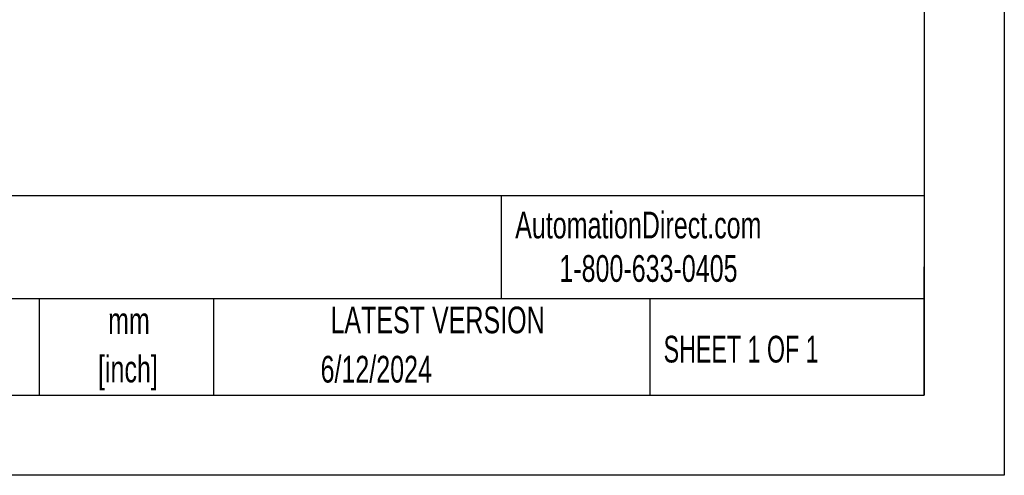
# Model space of a CAD drawing. Header units: millimetres. Extents: x 0 to 838, y 0 to 648.
# Tile 10 of 17: x 604 to 838, y 0 to 108. Entities that reach past the tile are written whole.
import ezdxf

# ---------------------------------------------------------------- set-up
doc = ezdxf.new("R2010")
doc.units = ezdxf.units.MM
doc.header["$LTSCALE"] = 3
doc.linetypes.add('CENTERX2', pattern=[20.32, 12.7, -2.54, 2.54, -2.54])
doc.layers.add('TEXT', color=140, linetype='Continuous', lineweight=25)
doc.styles.add('SLDTEXTSTYLE0', font='TXT', dxfattribs={"width": 0.7})
doc.styles.add('SLDTEXTSTYLE1', font='TXT', dxfattribs={"width": 0.65})

# ---------------------------------------------------------------- blocks, each defined once
blk = doc.blocks.new('SW_NOTE_0_1')
at = {"layer": 'TEXT', "color": 0, "linetype": 'CENTERX2', "lineweight": 18, "char_height": 6.35, "attachment_point": 2, "style": 'SLDTEXTSTYLE0'}
for s, insert in [('mm', (8.53, 8.19)), ('[inch]', (8.28, -3.28))]:
    blk.add_mtext(s, dxfattribs=dict(at, insert=insert))

msp = doc.modelspace()

# ---------------------------------------------------------------- linework, layer by layer
at = {"color": 7, "linetype": 'Continuous'}
for p, q in [((838.21, 647.71), (838.21, 0.01)), ((838.21, 0.01), (0.01, 0.01))]:
    msp.add_line(p, q, dxfattribs=at)
at = {"layer": 'TEXT'}
for p, q in [((819.15, 628.65), (819.15, 19.05)), ((819.15, 66.38), (19.05, 66.38)), ((718.73, 66.38), (718.73, 41.91)), ((819.15, 19.05), (819.15, 49.53)), ((819.15, 41.91), (19.05, 41.91)), ((609.07, 41.91), (609.07, 19.05)), ((650.44, 41.91), (650.44, 19.05)), ((754.05, 41.91), (754.05, 19.05)), ((19.05, 19.05), (819.15, 19.05))]:
    msp.add_line(p, q, dxfattribs=at)

# ---------------------------------------------------------------- block references
at = {"layer": 'TEXT', "linetype": 'CENTERX2', "lineweight": 18}
msp.add_blockref('SW_NOTE_0_1', (621.86, 31.72), dxfattribs=at)

# ---------------------------------------------------------------- texts
at = {"layer": 'TEXT', "linetype": 'CENTERX2', "lineweight": 18, "char_height": 6.35}
for s, insert, attachment_point, style in [('AutomationDirect.com', (722.08, 62.63), 1, 'SLDTEXTSTYLE0'), ('1-800-633-0405', (732.57, 52.31), 1, 'SLDTEXTSTYLE0'), ('LATEST VERSION', (703.66, 40.09), 2, 'SLDTEXTSTYLE0'), ('SHEET 1 OF 1', (757.32, 33.15), 1, 'SLDTEXTSTYLE1'), ('6/12/2024', (689.1, 28.39), 2, 'SLDTEXTSTYLE0')]:
    msp.add_mtext(s, dxfattribs=dict(at, insert=insert, attachment_point=attachment_point, style=style))

doc.saveas('drawing.dxf')
